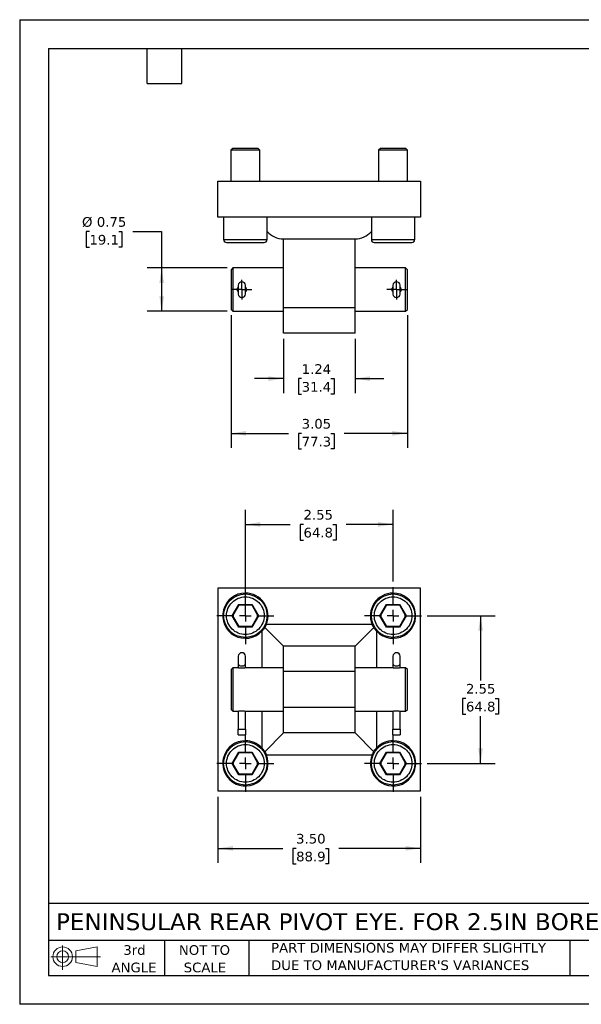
# Model space of a CAD drawing. Header units: inches. Extents: x 0 to 22, y 0 to 17.
# Tile 1 of 2: x 0 to 9.7, y 0 to 17. Entities that reach past the tile are written whole.
import ezdxf

# ---------------------------------------------------------------- set-up
doc = ezdxf.new("R2010")
doc.units = ezdxf.units.IN
doc.header["$LTSCALE"] = 2
doc.header["$MEASUREMENT"] = 0
doc.linetypes.add('SLD-Center', pattern=[0.75, 0.6, -0.05, 0.05, -0.05])
doc.linetypes.add('SLD-Solid', pattern=[0])
doc.layers.add('CENTER', color=40, linetype='SLD-Center')
doc.layers.add('SLD-DEFPOINTS', color=7, linetype='Continuous')
doc.layers.add('DIMENSIONS', color=140, linetype='SLD-Solid', lineweight=25)
doc.layers.add('TEXT', color=140, linetype='SLD-Solid', lineweight=25)
doc.styles.add('SLDTEXTSTYLE0', font='VERDANA.TTF')
doc.dimstyles.new('SLDDIMSTYLE0', dxfattribs={"dimtxt": 0.169922, "dimasz": 0.26, "dimexe": 0, "dimexo": 0.0625, "dimgap": 0.04248, "dimtad": 0, "dimtih": 1, "dimtoh": 1, "dimrnd": 1e-09, "dimzin": 4, "dimdsep": 46, "dimtxsty": 'SLDTEXTSTYLE0', "dimsah": 1, "dimcen": 0.09, "dimadec": 0, "dimazin": 1, "dimtfac": 1, "dimtofl": 0, "dimtmove": 0, "dimatfit": 3, "dimfxl": 0, "dimfrac": 2, "dimtolj": 1, "dimtzin": 12, "dimarcsym": 0})
doc.dimstyles.new('SLDDIMSTYLE1', dxfattribs={"dimtxt": 0.169922, "dimasz": 0.26, "dimexe": 0, "dimexo": 0.0625, "dimgap": 0.04248, "dimtad": 0, "dimtih": 1, "dimtoh": 1, "dimrnd": 1e-09, "dimzin": 12, "dimdsep": 46, "dimtxsty": 'SLDTEXTSTYLE0', "dimsah": 1, "dimcen": 0.09, "dimadec": 0, "dimazin": 3, "dimtfac": 1, "dimtofl": 0, "dimtmove": 0, "dimatfit": 3, "dimfxl": 0, "dimfrac": 2, "dimtolj": 1, "dimtzin": 12, "dimarcsym": 0})
doc.dimstyles.new('SLDDIMSTYLE3', dxfattribs={"dimtxt": 0.169922, "dimasz": 0.26, "dimexe": 0, "dimexo": 0.0625, "dimgap": 0.04248, "dimtad": 0, "dimtih": 1, "dimtoh": 1, "dimrnd": 1e-09, "dimzin": 12, "dimdsep": 46, "dimtxsty": 'SLDTEXTSTYLE0', "dimsah": 1, "dimcen": 0.09, "dimadec": 0, "dimazin": 3, "dimtfac": 1, "dimtmove": 0, "dimatfit": 0, "dimfxl": 0, "dimfrac": 2, "dimtolj": 1, "dimtzin": 12, "dimarcsym": 0})
doc.dimstyles.new('SLDDIMSTYLE4', dxfattribs={"dimtxt": 0.169922, "dimasz": 0.26, "dimexe": 0, "dimexo": 0.0625, "dimgap": 0.04248, "dimtad": 0, "dimtih": 1, "dimtoh": 1, "dimrnd": 1e-09, "dimdsep": 46, "dimtxsty": 'SLDTEXTSTYLE0', "dimsah": 1, "dimcen": 0.09, "dimadec": 0, "dimazin": 2, "dimtfac": 1, "dimtofl": 0, "dimtmove": 0, "dimatfit": 3, "dimfxl": 0, "dimfrac": 2, "dimtolj": 1, "dimtzin": 12, "dimarcsym": 0})

# ---------------------------------------------------------------- blocks, each defined once
blk = doc.blocks.new('Block11')
at = {"color": 7, "linetype": 'SLD-Solid', "lineweight": 18}
for p, q in [((0.204, 0.418), (0.204, 0)), ((0.431, 0.328), (0.801, 0.396)), ((0.801, 0.396), (0.801, 0.058)), ((0, 0.227), (0.856, 0.227)), ((0.431, 0.126), (0.431, 0.328)), ((0.431, 0.126), (0.801, 0.058))]:
    blk.add_line(p, q, dxfattribs=at)
for radius in [0.169, 0.101]:
    blk.add_circle((0.204, 0.227), radius, dxfattribs=at)
blk = doc.blocks.new('Block12')
at = {"layer": 'SLD-DEFPOINTS'}
blk.add_blockref('Block11', (0, 0), dxfattribs=at)
blk = doc.blocks.new('SW_NOTE_0_2')
at = {"layer": 'TEXT', "color": 0, "char_height": 0.16667, "attachment_point": 1, "style": 'SLDTEXTSTYLE0'}
for s, insert in [('PART DIMENSIONS MAY DIFFER SLIGHTLY ', (0, 0.212)), ("DUE TO MANUFACTURER'S VARIANCES", (0, -0.089))]:
    blk.add_mtext(s, dxfattribs=dict(at, insert=insert))
blk = doc.blocks.new('SW_NOTE_0_3')
at = {"layer": 'TEXT', "color": 0, "char_height": 0.1667, "attachment_point": 2, "style": 'SLDTEXTSTYLE0'}
for s, insert in [('NOT TO', (0.414, 0.212)), ('SCALE', (0.422, -0.089))]:
    blk.add_mtext(s, dxfattribs=dict(at, insert=insert))
blk = doc.blocks.new('SW_NOTE_0_4')
at = {"layer": 'TEXT', "color": 0, "char_height": 0.1667, "attachment_point": 2, "style": 'SLDTEXTSTYLE0'}
for s, insert in [('3rd', (0.182, 0.212)), ('ANGLE', (0.175, -0.089))]:
    blk.add_mtext(s, dxfattribs=dict(at, insert=insert))
blk = doc.blocks.new('_D')
at = {"layer": 'DIMENSIONS'}
for p, q in [((3.421, 3.585), (3.421, 2.443)), ((6.921, 3.585), (6.921, 2.443)), ((3.421, 2.693), (4.541, 2.693)), ((4.772, 2.693), (4.715, 2.693)), ((4.715, 2.693), (4.715, 2.423)), ((5.277, 2.693), (5.334, 2.693)), ((5.334, 2.693), (5.334, 2.423)), ((6.921, 2.693), (5.507, 2.693)), ((4.715, 2.423), (4.772, 2.423)), ((5.334, 2.423), (5.277, 2.423))]:
    blk.add_line(p, q, dxfattribs=at)
for points in [[(3.421, 2.693), (3.681, 2.653), (3.681, 2.733)], [(6.921, 2.693), (6.661, 2.733), (6.661, 2.653)]]:
    blk.add_solid(points, dxfattribs=at)
at = {"layer": 'DIMENSIONS', "char_height": 0.1667, "attachment_point": 1, "style": 'SLDTEXTSTYLE0'}
for s, insert in [('3.50', (4.772, 2.943)), ('88.9', (4.772, 2.635))]:
    blk.add_mtext(s, dxfattribs=dict(at, insert=insert))
blk = doc.blocks.new('_D_1')
at = {"layer": 'DIMENSIONS'}
for p, q in [((3.896, 6.81), (3.896, 8.536)), ((6.446, 7.3), (6.446, 8.536)), ((3.896, 8.286), (4.67, 8.286)), ((4.9, 8.286), (4.843, 8.286)), ((4.843, 8.286), (4.843, 8.016)), ((5.405, 8.286), (5.462, 8.286)), ((5.462, 8.286), (5.462, 8.016)), ((6.446, 8.286), (5.635, 8.286)), ((4.843, 8.016), (4.9, 8.016)), ((5.462, 8.016), (5.405, 8.016))]:
    blk.add_line(p, q, dxfattribs=at)
for points in [[(3.896, 8.286), (4.156, 8.246), (4.156, 8.326)], [(6.446, 8.286), (6.186, 8.326), (6.186, 8.246)]]:
    blk.add_solid(points, dxfattribs=at)
at = {"layer": 'DIMENSIONS', "char_height": 0.1667, "attachment_point": 1, "style": 'SLDTEXTSTYLE0'}
for s, insert in [('2.55', (4.9, 8.536)), ('64.8', (4.9, 8.228))]:
    blk.add_mtext(s, dxfattribs=dict(at, insert=insert))
blk = doc.blocks.new('_D_2')
at = {"layer": 'DIMENSIONS'}
for p, q in [((7.037, 6.71), (8.207, 6.71)), ((7.957, 6.71), (7.957, 5.591)), ((7.704, 5.283), (7.647, 5.283)), ((7.647, 5.283), (7.647, 5.012)), ((8.209, 5.283), (8.266, 5.283)), ((8.266, 5.283), (8.266, 5.012)), ((7.647, 5.012), (7.704, 5.012)), ((7.957, 4.16), (7.957, 4.974)), ((8.266, 5.012), (8.209, 5.012)), ((7.037, 4.16), (8.207, 4.16))]:
    blk.add_line(p, q, dxfattribs=at)
for points in [[(7.957, 6.71), (7.917, 6.45), (7.997, 6.45)], [(7.957, 4.16), (7.997, 4.42), (7.917, 4.42)]]:
    blk.add_solid(points, dxfattribs=at)
at = {"layer": 'DIMENSIONS', "char_height": 0.1667, "attachment_point": 1, "style": 'SLDTEXTSTYLE0'}
for s, insert in [('2.55', (7.704, 5.532)), ('64.8', (7.704, 5.224))]:
    blk.add_mtext(s, dxfattribs=dict(at, insert=insert))
blk = doc.blocks.new('SW_CENTERMARKSYMBOL_0')
at = {"layer": 'CENTER', "color": 0}
for p, q in [((0, 0.2), (0, 0.4905)), ((-0.2, 0), (-0.4905, 0)), ((0, 0), (-0.1, 0)), ((0, 0), (0, 0.1)), ((0, 0), (0, -0.1)), ((0, 0), (0.1, 0)), ((0.2, 0), (0.4905, 0)), ((0, -0.2), (0, -0.4905))]:
    blk.add_line(p, q, dxfattribs=at)
blk = doc.blocks.new('SW_CENTERMARKSYMBOL_1')
at = {"layer": 'CENTER', "color": 0}
for p, q in [((0, 0.2), (0, 0.4905)), ((-0.2, 0), (-0.4905, 0)), ((0, 0), (-0.1, 0)), ((0, 0), (0, 0.1)), ((0, 0), (0, -0.1)), ((0, 0), (0.1, 0)), ((0.2, 0), (0.4905, 0)), ((0, -0.2), (0, -0.4905))]:
    blk.add_line(p, q, dxfattribs=at)
blk = doc.blocks.new('SW_CENTERMARKSYMBOL_2')
at = {"layer": 'CENTER', "color": 0}
for p, q in [((0, 0.2), (0, 0.4905)), ((-0.2, 0), (-0.4905, 0)), ((0, 0), (-0.1, 0)), ((0, 0), (0, 0.1)), ((0, 0), (0, -0.1)), ((0, 0), (0.1, 0)), ((0.2, 0), (0.4905, 0)), ((0, -0.2), (0, -0.4905))]:
    blk.add_line(p, q, dxfattribs=at)
blk = doc.blocks.new('SW_CENTERMARKSYMBOL_3')
at = {"layer": 'CENTER', "color": 0}
for p, q in [((0, 0.2), (0, 0.4905)), ((-0.2, 0), (-0.4905, 0)), ((0, 0), (-0.1, 0)), ((0, 0), (0, 0.1)), ((0, 0), (0, -0.1)), ((0, 0), (0.1, 0)), ((0.2, 0), (0.4905, 0)), ((0, -0.2), (0, -0.4905))]:
    blk.add_line(p, q, dxfattribs=at)
blk = doc.blocks.new('_D_7')
at = {"layer": 'DIMENSIONS'}
for p, q in [((4.554, 11.49), (4.554, 10.553)), ((5.789, 11.49), (5.789, 10.553)), ((4.554, 10.803), (4.054, 10.803)), ((4.868, 10.803), (4.811, 10.803)), ((4.811, 10.803), (4.811, 10.533)), ((5.373, 10.803), (5.43, 10.803)), ((5.43, 10.803), (5.43, 10.533)), ((5.789, 10.803), (6.289, 10.803)), ((4.811, 10.533), (4.868, 10.533)), ((5.43, 10.533), (5.373, 10.533))]:
    blk.add_line(p, q, dxfattribs=at)
for points in [[(4.554, 10.803), (4.294, 10.843), (4.294, 10.763)], [(5.789, 10.803), (6.049, 10.763), (6.049, 10.843)]]:
    blk.add_solid(points, dxfattribs=at)
at = {"layer": 'DIMENSIONS', "char_height": 0.1667, "attachment_point": 1, "style": 'SLDTEXTSTYLE0'}
for s, insert in [('1.24', (4.868, 11.052)), ('31.4', (4.868, 10.744))]:
    blk.add_mtext(s, dxfattribs=dict(at, insert=insert))
blk = doc.blocks.new('_D_8')
at = {"layer": 'DIMENSIONS'}
for p, q in [((3.649, 11.896), (3.649, 9.608)), ((6.694, 11.896), (6.694, 9.608)), ((3.649, 9.858), (4.638, 9.858)), ((4.868, 9.858), (4.811, 9.858)), ((4.811, 9.858), (4.811, 9.588)), ((5.373, 9.858), (5.43, 9.858)), ((5.43, 9.858), (5.43, 9.588)), ((6.694, 9.858), (5.603, 9.858)), ((4.811, 9.588), (4.868, 9.588)), ((5.43, 9.588), (5.373, 9.588))]:
    blk.add_line(p, q, dxfattribs=at)
for points in [[(3.649, 9.858), (3.909, 9.818), (3.909, 9.898)], [(6.694, 9.858), (6.434, 9.898), (6.434, 9.818)]]:
    blk.add_solid(points, dxfattribs=at)
at = {"layer": 'DIMENSIONS', "char_height": 0.1667, "attachment_point": 1, "style": 'SLDTEXTSTYLE0'}
for s, insert in [('3.05', (4.868, 10.107)), ('77.3', (4.868, 9.799))]:
    blk.add_mtext(s, dxfattribs=dict(at, insert=insert))
blk = doc.blocks.new('_D_9')
at = {"layer": 'DIMENSIONS'}
for p, q in [((1.204, 13.342), (1.147, 13.342)), ((1.147, 13.342), (1.147, 13.072)), ((1.709, 13.342), (1.766, 13.342)), ((1.766, 13.342), (1.766, 13.072)), ((1.951, 13.342), (2.451, 13.342)), ((2.451, 13.342), (2.451, 12.715)), ((1.147, 13.072), (1.204, 13.072)), ((1.766, 13.072), (1.709, 13.072)), ((3.58, 12.715), (2.201, 12.715)), ((2.451, 12.715), (2.451, 11.965)), ((3.58, 11.965), (2.201, 11.965))]:
    blk.add_line(p, q, dxfattribs=at)
for points in [[(2.451, 12.715), (2.411, 12.455), (2.491, 12.455)], [(2.451, 11.965), (2.491, 12.225), (2.411, 12.225)]]:
    blk.add_solid(points, dxfattribs=at)
at = {"layer": 'DIMENSIONS', "char_height": 0.1667, "attachment_point": 1, "style": 'SLDTEXTSTYLE0'}
for s, insert in [('%%c', (1.076, 13.592)), ('0.75', (1.332, 13.592)), ('19.1', (1.204, 13.284))]:
    blk.add_mtext(s, dxfattribs=dict(at, insert=insert))
blk = doc.blocks.new('SW_CENTERMARKSYMBOL_5')
at = {"layer": 'CENTER', "color": 0}
for p, q in [((0, 0.1), (0, 0.17025)), ((-0.1, 0), (-0.17025, 0)), ((0, 0), (-0.1, 0)), ((0, 0), (0, 0.1)), ((0, 0), (0, -0.1)), ((0, 0), (0.1, 0)), ((0.1, 0), (0.17025, 0)), ((0, -0.1), (0, -0.17025))]:
    blk.add_line(p, q, dxfattribs=at)
blk = doc.blocks.new('SW_CENTERMARKSYMBOL_6')
at = {"layer": 'CENTER', "color": 0}
for p, q in [((0, 0.1), (0, 0.17025)), ((-0.1, 0), (-0.17025, 0)), ((0, 0), (-0.1, 0)), ((0, 0), (0, 0.1)), ((0, 0), (0, -0.1)), ((0, 0), (0.1, 0)), ((0.1, 0), (0.17025, 0)), ((0, -0.1), (0, -0.17025))]:
    blk.add_line(p, q, dxfattribs=at)

msp = doc.modelspace()

# ---------------------------------------------------------------- linework, layer by layer
at = {"color": 7, "linetype": 'SLD-Solid'}
for p, q in [((0, 17), (0, 0)), ((0, 17), (22, 17)), ((22, 0), (0, 0))]:
    msp.add_line(p, q, dxfattribs=at)
for p, q in [((3.678, 14.778), (3.646, 14.746)), ((3.646, 14.746), (3.646, 14.215)), ((4.146, 14.746), (3.646, 14.746)), ((4.115, 14.778), (3.678, 14.778)), ((4.146, 14.746), (4.115, 14.778)), ((4.146, 14.215), (4.146, 14.746)), ((6.228, 14.778), (6.196, 14.746)), ((6.196, 14.746), (6.196, 14.215)), ((6.696, 14.746), (6.196, 14.746)), ((6.665, 14.778), (6.228, 14.778)), ((6.696, 14.746), (6.665, 14.778)), ((6.696, 14.215), (6.696, 14.746)), ((3.421, 14.215), (6.921, 14.215)), ((3.421, 13.59), (3.421, 14.215)), ((6.921, 14.215), (6.921, 13.59)), ((6.921, 13.59), (3.421, 13.59)), ((3.521, 13.59), (3.521, 13.203)), ((4.271, 13.203), (4.271, 13.59)), ((6.071, 13.59), (6.071, 13.203)), ((6.821, 13.203), (6.821, 13.59)), ((3.521, 13.203), (4.271, 13.203)), ((4.554, 13.215), (5.789, 13.215)), ((4.554, 12.028), (4.554, 13.215)), ((5.789, 12.028), (5.789, 13.215)), ((6.071, 13.203), (6.821, 13.203)), ((3.68, 12.715), (3.649, 12.684)), ((3.649, 12.684), (3.649, 11.996)), ((4.554, 12.715), (3.68, 12.715)), ((3.68, 12.715), (3.68, 11.965)), ((6.663, 12.715), (5.789, 12.715)), ((6.694, 12.684), (6.663, 12.715)), ((6.663, 11.965), (6.663, 12.715)), ((6.694, 11.996), (6.694, 12.684)), ((3.774, 12.418), (3.774, 12.262)), ((3.899, 12.262), (3.899, 12.418)), ((6.444, 12.418), (6.444, 12.262)), ((6.569, 12.262), (6.569, 12.418)), ((3.649, 11.996), (3.68, 11.965)), ((3.68, 11.965), (4.554, 11.965)), ((5.789, 12.028), (4.554, 12.028)), ((4.554, 11.59), (4.554, 12.028)), ((5.789, 11.59), (5.789, 12.028)), ((5.789, 11.965), (6.663, 11.965)), ((6.663, 11.965), (6.694, 11.996)), ((5.789, 11.59), (4.554, 11.59)), ((3.421, 7.185), (3.421, 3.685)), ((6.921, 7.185), (3.421, 7.185)), ((6.921, 3.685), (6.921, 7.185)), ((3.67, 6.71), (3.783, 6.905)), ((3.68, 6.71), (3.788, 6.897)), ((3.783, 6.905), (4.009, 6.905)), ((3.788, 6.897), (3.783, 6.905)), ((3.788, 6.897), (4.005, 6.897)), ((4.009, 6.905), (4.005, 6.897)), ((4.005, 6.897), (4.113, 6.71)), ((4.009, 6.905), (4.122, 6.71)), ((6.22, 6.71), (6.333, 6.905)), ((6.23, 6.71), (6.338, 6.897)), ((6.333, 6.905), (6.559, 6.905)), ((6.338, 6.897), (6.333, 6.905)), ((6.338, 6.897), (6.555, 6.897)), ((6.559, 6.905), (6.555, 6.897)), ((6.555, 6.897), (6.663, 6.71)), ((6.559, 6.905), (6.672, 6.71)), ((3.783, 6.514), (3.67, 6.71)), ((3.67, 6.71), (3.68, 6.71)), ((3.788, 6.522), (3.68, 6.71)), ((4.113, 6.71), (4.005, 6.522)), ((4.122, 6.71), (4.009, 6.514)), ((4.122, 6.71), (4.113, 6.71)), ((6.333, 6.514), (6.22, 6.71)), ((6.22, 6.71), (6.23, 6.71)), ((6.338, 6.522), (6.23, 6.71)), ((6.663, 6.71), (6.555, 6.522)), ((6.672, 6.71), (6.559, 6.514)), ((6.672, 6.71), (6.663, 6.71)), ((3.783, 6.514), (3.788, 6.522)), ((4.009, 6.514), (3.783, 6.514)), ((4.005, 6.522), (3.788, 6.522)), ((4.009, 6.514), (4.005, 6.522)), ((4.231, 6.508), (4.554, 6.185)), ((6.086, 6.56), (4.257, 6.56)), ((6.112, 6.508), (5.789, 6.185)), ((6.333, 6.514), (6.338, 6.522)), ((6.559, 6.514), (6.333, 6.514)), ((6.555, 6.522), (6.338, 6.522)), ((6.559, 6.514), (6.555, 6.522)), ((4.179, 6.44), (4.179, 5.81)), ((6.164, 5.81), (6.164, 6.44)), ((4.554, 5.747), (4.554, 6.185)), ((5.789, 6.185), (4.554, 6.185)), ((5.789, 5.747), (5.789, 6.185)), ((3.774, 6.013), (3.774, 5.881)), ((3.899, 5.881), (3.899, 6.013)), ((6.444, 6.013), (6.444, 5.881)), ((6.569, 5.881), (6.569, 6.013)), ((3.68, 5.81), (3.649, 5.779)), ((3.76, 5.81), (3.68, 5.81)), ((3.68, 5.81), (3.68, 5.06)), ((3.774, 5.881), (3.774, 5.808)), ((3.899, 5.808), (3.899, 5.881)), ((4.554, 5.81), (3.913, 5.81)), ((6.43, 5.81), (5.789, 5.81)), ((6.444, 5.881), (6.444, 5.808)), ((6.569, 5.808), (6.569, 5.881)), ((6.663, 5.81), (6.583, 5.81)), ((6.694, 5.779), (6.663, 5.81)), ((6.663, 5.06), (6.663, 5.81)), ((3.649, 5.779), (3.649, 5.091)), ((5.789, 5.747), (4.554, 5.747)), ((4.554, 5.122), (4.554, 5.747)), ((5.789, 5.122), (5.789, 5.747)), ((6.694, 5.435), (6.694, 5.779)), ((6.694, 5.091), (6.694, 5.435)), ((4.554, 4.685), (4.554, 5.122)), ((5.789, 5.122), (4.554, 5.122)), ((5.789, 4.685), (5.789, 5.122)), ((3.649, 5.091), (3.68, 5.06)), ((3.68, 5.06), (3.76, 5.06)), ((3.774, 5.062), (3.774, 4.752)), ((3.899, 4.752), (3.899, 5.062)), ((3.913, 5.06), (4.554, 5.06)), ((4.179, 5.06), (4.179, 4.43)), ((5.789, 5.06), (6.43, 5.06)), ((6.164, 4.43), (6.164, 5.06)), ((6.444, 5.062), (6.444, 4.752)), ((6.569, 4.752), (6.569, 5.062)), ((6.583, 5.06), (6.663, 5.06)), ((6.663, 5.06), (6.694, 5.091)), ((3.774, 4.752), (3.899, 4.752)), ((3.774, 4.65), (3.774, 4.752)), ((3.774, 4.65), (3.899, 4.65)), ((3.899, 4.752), (3.899, 4.65)), ((4.554, 4.685), (4.231, 4.362)), ((5.789, 4.685), (4.554, 4.685)), ((5.789, 4.685), (6.112, 4.362)), ((6.444, 4.752), (6.569, 4.752)), ((6.444, 4.65), (6.444, 4.752)), ((6.444, 4.65), (6.569, 4.65)), ((6.569, 4.752), (6.569, 4.65)), ((3.67, 4.16), (3.783, 4.355)), ((3.68, 4.16), (3.788, 4.347)), ((3.783, 4.355), (4.009, 4.355)), ((3.788, 4.347), (3.783, 4.355)), ((3.788, 4.347), (4.005, 4.347)), ((4.009, 4.355), (4.005, 4.347)), ((4.005, 4.347), (4.113, 4.16)), ((4.009, 4.355), (4.122, 4.16)), ((4.257, 4.31), (6.086, 4.31)), ((6.22, 4.16), (6.333, 4.355)), ((6.23, 4.16), (6.338, 4.347)), ((6.333, 4.355), (6.559, 4.355)), ((6.338, 4.347), (6.333, 4.355)), ((6.338, 4.347), (6.555, 4.347)), ((6.559, 4.355), (6.555, 4.347)), ((6.555, 4.347), (6.663, 4.16)), ((6.559, 4.355), (6.672, 4.16)), ((3.783, 3.964), (3.67, 4.16)), ((3.67, 4.16), (3.68, 4.16)), ((3.788, 3.972), (3.68, 4.16)), ((4.113, 4.16), (4.005, 3.972)), ((4.122, 4.16), (4.009, 3.964)), ((4.122, 4.16), (4.113, 4.16)), ((6.333, 3.964), (6.22, 4.16)), ((6.22, 4.16), (6.23, 4.16)), ((6.338, 3.972), (6.23, 4.16)), ((6.663, 4.16), (6.555, 3.972)), ((6.672, 4.16), (6.559, 3.964)), ((6.672, 4.16), (6.663, 4.16)), ((3.783, 3.964), (3.788, 3.972)), ((4.009, 3.964), (3.783, 3.964)), ((4.005, 3.972), (3.788, 3.972)), ((4.009, 3.964), (4.005, 3.972)), ((6.333, 3.964), (6.338, 3.972)), ((6.559, 3.964), (6.333, 3.964)), ((6.555, 3.972), (6.338, 3.972)), ((6.559, 3.964), (6.555, 3.972)), ((3.421, 3.685), (6.921, 3.685))]:
    msp.add_line(p, q)
at = {"flags": 128}
for points in [[(3.774, 5.881), (3.778, 5.87), (3.785, 5.859), (3.797, 5.851), (3.812, 5.845), (3.828, 5.842), (3.845, 5.842), (3.861, 5.845), (3.875, 5.851), (3.887, 5.859), (3.895, 5.87), (3.899, 5.881)], [(6.444, 5.881), (6.448, 5.87), (6.455, 5.859), (6.467, 5.851), (6.482, 5.845), (6.498, 5.842), (6.515, 5.842), (6.531, 5.845), (6.545, 5.851), (6.557, 5.859), (6.565, 5.87), (6.569, 5.881)]]:
    msp.add_lwpolyline(points, dxfattribs=at)
for centre in [(3.896, 6.71), (6.446, 6.71), (3.896, 4.16), (6.446, 4.16)]:
    msp.add_circle(centre, 0.375)
for centre, radius, start, end in [((4.554, 13.59), 0.375, 221.12, 270), ((5.789, 13.59), 0.375, 270, 318.88), ((3.571, 13.203), 0.05, 180, 270), ((4.221, 13.203), 0.05, 270, 0), ((6.121, 13.203), 0.05, 180, 270), ((6.771, 13.203), 0.05, 270, 0), ((3.836, 12.413), 0.0625, 4.5886, 175.4114), ((6.506, 12.413), 0.0625, 4.5886, 175.4114), ((3.836, 12.34), 0.0703, 152.4773, 207.5227), ((3.836, 12.267), 0.0625, 184.5886, 355.4114), ((3.836, 12.34), 0.0702, 332.4773, 27.5227), ((6.506, 12.34), 0.0703, 152.4773, 207.5227), ((6.506, 12.267), 0.0625, 184.5886, 355.4114), ((6.506, 12.34), 0.0702, 332.4773, 27.5227), ((3.896, 6.71), 0.391, 90, 316.3385), ((3.896, 6.71), 0.391, 337.4107, 90), ((6.446, 6.71), 0.391, 90, 202.5893), ((6.446, 6.71), 0.391, 223.6615, 90), ((3.836, 6.008), 0.0625, 4.5886, 175.4114), ((6.506, 6.008), 0.0625, 4.5886, 175.4114), ((3.896, 4.16), 0.391, 90, 22.5893), ((3.896, 4.16), 0.391, 43.6615, 90), ((6.446, 4.16), 0.391, 157.4107, 90), ((6.446, 4.16), 0.391, 90, 136.3385)]:
    msp.add_arc(centre, radius, start, end)
for points, knots in [([(3.571, 13.153), (3.571, 13.153), (3.606, 13.153), (3.727, 13.153), (3.81, 13.153), (3.982, 13.153), (4.065, 13.153), (4.187, 13.153), (4.221, 13.153), (4.221, 13.153)], [0, 0, 0, 0, 0.25, 0.25, 0.5, 0.5, 0.75, 0.75, 1, 1, 1, 1]), ([(6.121, 13.153), (6.121, 13.153), (6.156, 13.153), (6.277, 13.153), (6.36, 13.153), (6.532, 13.153), (6.615, 13.153), (6.737, 13.153), (6.771, 13.153), (6.771, 13.153)], [0, 0, 0, 0, 0.25, 0.25, 0.5, 0.5, 0.75, 0.75, 1, 1, 1, 1]), ([(3.774, 12.3), (3.772, 12.302), (3.764, 12.311), (3.758, 12.33), (3.759, 12.353), (3.765, 12.37), (3.772, 12.378), (3.774, 12.381)], [0, 0, 0, 0, 0.113887, 0.391764, 0.642989, 0.884435, 1, 1, 1, 1]), ([(3.899, 12.38), (3.901, 12.378), (3.909, 12.369), (3.914, 12.35), (3.914, 12.327), (3.908, 12.31), (3.901, 12.302), (3.899, 12.299)], [0, 0, 0, 0, 0.113887, 0.391764, 0.642989, 0.884435, 1, 1, 1, 1]), ([(6.444, 12.3), (6.442, 12.302), (6.434, 12.311), (6.428, 12.33), (6.429, 12.353), (6.435, 12.37), (6.442, 12.378), (6.444, 12.381)], [0, 0, 0, 0, 0.113887, 0.391764, 0.642989, 0.884435, 1, 1, 1, 1]), ([(6.569, 12.38), (6.571, 12.378), (6.579, 12.369), (6.584, 12.35), (6.584, 12.327), (6.578, 12.31), (6.571, 12.302), (6.569, 12.299)], [0, 0, 0, 0, 0.113887, 0.391764, 0.642989, 0.884435, 1, 1, 1, 1]), ([(3.571, 6.71), (3.571, 6.796), (3.606, 6.879), (3.727, 7.001), (3.81, 7.035), (3.982, 7.035), (4.065, 7.001), (4.187, 6.879), (4.221, 6.796), (4.221, 6.71)], [0, 0, 0, 0, 0.25, 0.25, 0.5, 0.5, 0.75, 0.75, 1, 1, 1, 1]), ([(6.121, 6.71), (6.121, 6.796), (6.156, 6.879), (6.277, 7.001), (6.36, 7.035), (6.532, 7.035), (6.615, 7.001), (6.737, 6.879), (6.771, 6.796), (6.771, 6.71)], [0, 0, 0, 0, 0.25, 0.25, 0.5, 0.5, 0.75, 0.75, 1, 1, 1, 1]), ([(4.221, 6.71), (4.221, 6.624), (4.187, 6.541), (4.065, 6.419), (3.982, 6.385), (3.81, 6.385), (3.727, 6.419), (3.606, 6.541), (3.571, 6.624), (3.571, 6.71)], [0, 0, 0, 0, 0.25, 0.25, 0.5, 0.5, 0.75, 0.75, 1, 1, 1, 1]), ([(6.771, 6.71), (6.771, 6.624), (6.737, 6.541), (6.615, 6.419), (6.532, 6.385), (6.36, 6.385), (6.277, 6.419), (6.156, 6.541), (6.121, 6.624), (6.121, 6.71)], [0, 0, 0, 0, 0.25, 0.25, 0.5, 0.5, 0.75, 0.75, 1, 1, 1, 1]), ([(4.231, 6.508), (4.224, 6.497), (4.217, 6.487), (4.204, 6.469), (4.198, 6.462), (4.189, 6.451), (4.185, 6.447), (4.181, 6.443), (4.18, 6.442), (4.179, 6.441), (4.179, 6.44), (4.179, 6.44)], [0, 0, 0, 0, 0.25, 0.25, 0.5, 0.5, 0.75, 0.75, 0.875, 0.875, 1, 1, 1, 1]), ([(4.257, 6.56), (4.257, 6.56), (4.255, 6.555), (4.249, 6.542), (4.246, 6.537), (4.24, 6.524), (4.236, 6.516), (4.231, 6.508)], [0, 0, 0, 0, 0.5, 0.5, 0.75, 0.75, 1, 1, 1, 1]), ([(6.112, 6.508), (6.102, 6.525), (6.096, 6.538), (6.09, 6.551), (6.088, 6.554), (6.086, 6.559), (6.086, 6.56), (6.086, 6.56)], [0, 0, 0, 0, 0.5, 0.5, 0.75, 0.75, 1, 1, 1, 1]), ([(6.164, 6.44), (6.164, 6.44), (6.162, 6.442), (6.157, 6.447), (6.154, 6.451), (6.144, 6.462), (6.139, 6.469), (6.129, 6.482), (6.126, 6.487), (6.119, 6.497), (6.115, 6.502), (6.112, 6.508)], [0, 0, 0, 0, 0.25, 0.25, 0.5, 0.5, 0.75, 0.75, 0.875, 0.875, 1, 1, 1, 1]), ([(3.836, 5.803), (3.827, 5.803), (3.808, 5.804), (3.784, 5.806), (3.767, 5.809), (3.759, 5.81), (3.759, 5.81), (3.76, 5.81)], [0, 0, 0, 0, 0.238969, 0.477623, 0.70806, 0.919387, 1, 1, 1, 1]), ([(3.913, 5.81), (3.913, 5.81), (3.913, 5.81), (3.906, 5.809), (3.891, 5.807), (3.871, 5.804), (3.851, 5.803), (3.839, 5.803), (3.836, 5.803)], [0, 0, 0, 0, 0.110327, 0.293754, 0.484911, 0.693152, 0.919108, 1, 1, 1, 1]), ([(6.506, 5.803), (6.497, 5.803), (6.478, 5.804), (6.454, 5.806), (6.437, 5.809), (6.429, 5.81), (6.429, 5.81), (6.43, 5.81)], [0, 0, 0, 0, 0.238969, 0.477623, 0.70806, 0.919387, 1, 1, 1, 1]), ([(6.583, 5.81), (6.583, 5.81), (6.583, 5.81), (6.576, 5.809), (6.561, 5.807), (6.541, 5.804), (6.521, 5.803), (6.509, 5.803), (6.506, 5.803)], [0, 0, 0, 0, 0.110327, 0.293754, 0.484911, 0.693152, 0.919108, 1, 1, 1, 1]), ([(3.76, 5.06), (3.76, 5.06), (3.759, 5.06), (3.767, 5.061), (3.781, 5.063), (3.802, 5.066), (3.821, 5.067), (3.833, 5.067), (3.836, 5.067)], [0, 0, 0, 0, 0.110327, 0.293754, 0.484911, 0.693152, 0.919108, 1, 1, 1, 1]), ([(3.836, 5.067), (3.846, 5.067), (3.864, 5.066), (3.889, 5.064), (3.906, 5.061), (3.914, 5.06), (3.913, 5.06), (3.913, 5.06)], [0, 0, 0, 0, 0.238969, 0.477623, 0.70806, 0.919387, 1, 1, 1, 1]), ([(6.43, 5.06), (6.43, 5.06), (6.429, 5.06), (6.437, 5.061), (6.451, 5.063), (6.472, 5.066), (6.491, 5.067), (6.503, 5.067), (6.506, 5.067)], [0, 0, 0, 0, 0.110327, 0.293754, 0.484911, 0.693152, 0.919108, 1, 1, 1, 1]), ([(6.506, 5.067), (6.516, 5.067), (6.534, 5.066), (6.559, 5.064), (6.576, 5.061), (6.584, 5.06), (6.583, 5.06), (6.583, 5.06)], [0, 0, 0, 0, 0.238969, 0.477623, 0.70806, 0.919387, 1, 1, 1, 1]), ([(3.571, 4.16), (3.571, 4.246), (3.606, 4.329), (3.727, 4.451), (3.81, 4.485), (3.982, 4.485), (4.065, 4.451), (4.187, 4.329), (4.221, 4.246), (4.221, 4.16)], [0, 0, 0, 0, 0.25, 0.25, 0.5, 0.5, 0.75, 0.75, 1, 1, 1, 1]), ([(4.179, 4.43), (4.179, 4.43), (4.18, 4.428), (4.185, 4.423), (4.189, 4.419), (4.198, 4.408), (4.204, 4.401), (4.213, 4.388), (4.217, 4.383), (4.224, 4.373), (4.227, 4.368), (4.231, 4.362)], [0, 0, 0, 0, 0.25, 0.25, 0.5, 0.5, 0.75, 0.75, 0.875, 0.875, 1, 1, 1, 1]), ([(6.112, 4.362), (6.119, 4.373), (6.126, 4.383), (6.138, 4.4), (6.144, 4.408), (6.154, 4.419), (6.157, 4.423), (6.161, 4.427), (6.162, 4.428), (6.163, 4.429), (6.164, 4.43), (6.164, 4.43)], [0, 0, 0, 0, 0.25, 0.25, 0.5, 0.5, 0.75, 0.75, 0.875, 0.875, 1, 1, 1, 1]), ([(6.121, 4.16), (6.121, 4.246), (6.156, 4.329), (6.277, 4.451), (6.36, 4.485), (6.532, 4.485), (6.615, 4.451), (6.737, 4.329), (6.771, 4.246), (6.771, 4.16)], [0, 0, 0, 0, 0.25, 0.25, 0.5, 0.5, 0.75, 0.75, 1, 1, 1, 1]), ([(4.231, 4.362), (4.241, 4.345), (4.247, 4.332), (4.253, 4.319), (4.254, 4.316), (4.256, 4.311), (4.257, 4.31), (4.257, 4.31)], [0, 0, 0, 0, 0.5, 0.5, 0.75, 0.75, 1, 1, 1, 1]), ([(6.086, 4.31), (6.086, 4.31), (6.087, 4.314), (6.094, 4.328), (6.096, 4.333), (6.103, 4.346), (6.107, 4.354), (6.112, 4.362)], [0, 0, 0, 0, 0.5, 0.5, 0.75, 0.75, 1, 1, 1, 1]), ([(4.221, 4.16), (4.221, 4.074), (4.187, 3.991), (4.065, 3.869), (3.982, 3.835), (3.81, 3.835), (3.727, 3.869), (3.606, 3.991), (3.571, 4.074), (3.571, 4.16)], [0, 0, 0, 0, 0.25, 0.25, 0.5, 0.5, 0.75, 0.75, 1, 1, 1, 1]), ([(6.771, 4.16), (6.771, 4.074), (6.737, 3.991), (6.615, 3.869), (6.532, 3.835), (6.36, 3.835), (6.277, 3.869), (6.156, 3.991), (6.121, 4.074), (6.121, 4.16)], [0, 0, 0, 0, 0.25, 0.25, 0.5, 0.5, 0.75, 0.75, 1, 1, 1, 1])]:
    msp.add_open_spline(points, degree=3, knots=knots)
at = {"layer": 'TEXT'}
for p, q in [((0.5, 16.5), (21.5, 16.5)), ((0.5, 16.5), (0.5, 0.5)), ((2.2, 15.9), (2.2, 16.5)), ((2.8, 15.9), (2.8, 16.5)), ((2.2, 15.9), (2.8, 15.9)), ((21.5, 1.742), (0.5, 1.742)), ((21.5, 1.1), (0.5, 1.1)), ((2.5, 1.1), (2.5, 0.5)), ((3.954, 1.1), (3.954, 0.5)), ((9.5, 1.1), (9.5, 0.5)), ((0.5, 0.5), (21.5, 0.5))]:
    msp.add_line(p, q, dxfattribs=at)

# ---------------------------------------------------------------- block references
at = {"layer": 'CENTER'}
for name, p in [('SW_CENTERMARKSYMBOL_5', (3.836, 12.34)), ('SW_CENTERMARKSYMBOL_6', (6.506, 12.34)), ('SW_CENTERMARKSYMBOL_0', (3.896, 6.71)), ('SW_CENTERMARKSYMBOL_1', (6.446, 6.71)), ('SW_CENTERMARKSYMBOL_3', (3.896, 4.16)), ('SW_CENTERMARKSYMBOL_2', (6.446, 4.16))]:
    msp.add_blockref(name, p, dxfattribs=at)
at = {"layer": 'SLD-DEFPOINTS'}
msp.add_blockref('Block12', (0.538, 0.595), dxfattribs=at)
at = {"layer": 'TEXT'}
for name, p in [('SW_NOTE_0_4', (1.799, 0.809)), ('SW_NOTE_0_3', (2.776, 0.809)), ('SW_NOTE_0_2', (4.34, 0.848))]:
    msp.add_blockref(name, p, dxfattribs=at)

# ---------------------------------------------------------------- texts
at = {"layer": 'TEXT', "insert": (0.627, 1.573), "char_height": 0.29167, "attachment_point": 1, "style": 'SLDTEXTSTYLE0'}
msp.add_mtext('PENINSULAR REAR PIVOT EYE. FOR 2.5IN BORE', dxfattribs=at)

# ---------------------------------------------------------------- dimensions: what is measured, and where the dimension line sits
at = {"layer": 'DIMENSIONS'}
dim = msp.add_linear_dim(base=(2.451, 11.965), p1=(3.68, 12.715), p2=(3.68, 11.965), angle=90, text='%%c<>', dimstyle='SLDDIMSTYLE4', dxfattribs=at)
dim.commit()
dim.dimension.update_dxf_attribs({"geometry": '_D_9', "text_midpoint": (2.451, 13.342), "dimtype": 160})
for base, p1, p2, dimstyle, picture, middle in [((3.648757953, 9.857759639), (6.693757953, 11.996293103), (3.648757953, 11.996293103), 'SLDDIMSTYLE1', '_D_8', (5.120344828, 9.857759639)), ((4.553757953, 10.802641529), (5.788757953, 11.590043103), (4.553757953, 11.590043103), 'SLDDIMSTYLE3', '_D_7', (5.120344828, 10.802641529)), ((3.896, 8.286), (6.446, 7.2), (3.896, 6.71), 'SLDDIMSTYLE1', '_D_1', (5.152, 8.286)), ((6.921, 2.693), (3.421, 3.685), (6.921, 3.685), 'SLDDIMSTYLE0', '_D', (5.024, 2.693))]:
    dim = msp.add_linear_dim(base=base, p1=p1, p2=p2, dimstyle=dimstyle, dxfattribs=at)
    dim.commit()
    dim.dimension.update_dxf_attribs({"geometry": picture, "text_midpoint": middle, "dimtype": 160})
dim = msp.add_linear_dim(base=(7.957, 4.16), p1=(6.937, 6.71), p2=(6.937, 4.16), angle=90, dimstyle='SLDDIMSTYLE1', dxfattribs=at)
dim.commit()
dim.dimension.update_dxf_attribs({"geometry": '_D_2', "text_midpoint": (7.957, 5.283), "dimtype": 160})

doc.saveas('drawing.dxf')
